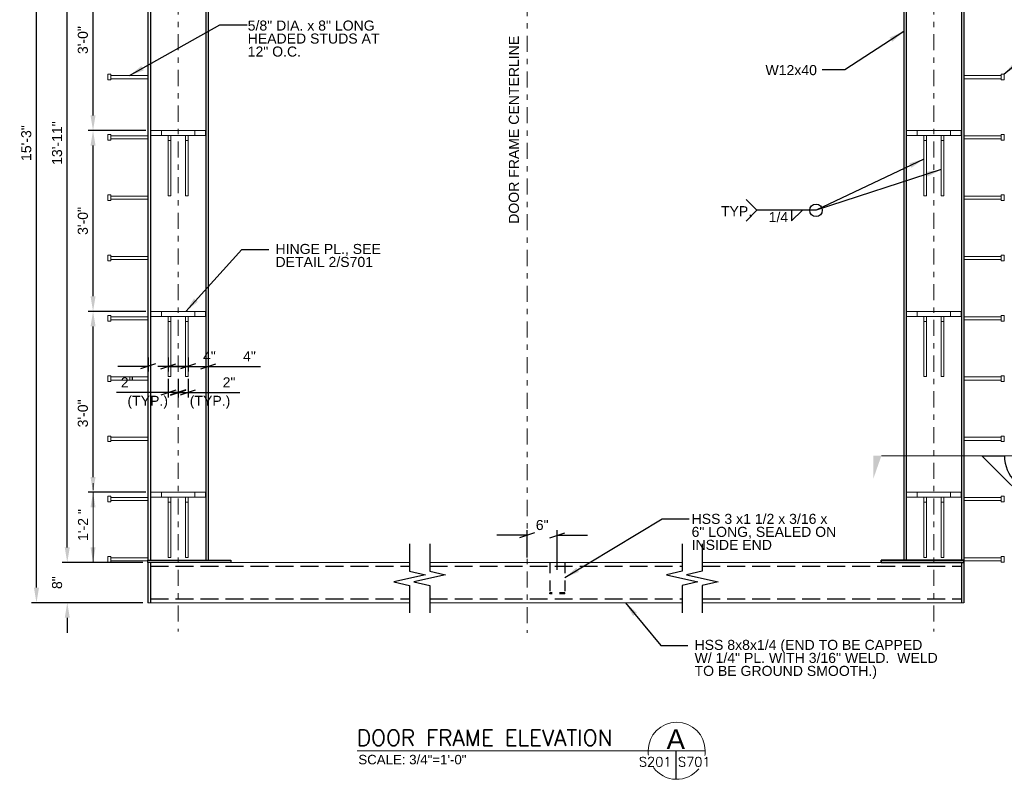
# Model space of a CAD drawing. Header units: inches. Extents: x 414 to 929, y -199 to 92.
# Tile 1 of 4: x 414 to 610, y -196 to -45. Entities that reach past the tile are written whole.
import ezdxf
from ezdxf.enums import TextEntityAlignment as Align

# ---------------------------------------------------------------- set-up
doc = ezdxf.new("R2010")
doc.units = ezdxf.units.IN
doc.header["$LTSCALE"] = 8
doc.header["$MEASUREMENT"] = 0
for name, pattern in [('DGN Style 2', [0.444281, 0.266568, -0.177712]), ('DGN Style 3', [0.621993, 0.444281, -0.177712]), ('DGN Style 5', [0.310996, 0.133284, -0.177712]), ('DGN Style 7', [0.888561, 0.399852, -0.177712, 0.133284, -0.177712])]:
    doc.linetypes.add(name, pattern=pattern)
for name, color, linetype, lineweight in [('G-ANN-TTLB', 7, 'Continuous', 0), ('G-ANNO-DIM', 1, 'Continuous', 0), ('G-ANNO-TEXT', 7, 'Continuous', 30), ('G-GRID-EXTR', 5, 'DGN Style 7', 0), ('S-BEAM-PRIM', 214, 'Continuous', 13), ('S-COLS-PRIM', 3, 'Continuous', 30), ('S-FSTN-MISC', 12, 'Continuous', 13)]:
    doc.layers.add(name, color=color, linetype=linetype, lineweight=lineweight)
doc.styles.add("3 4 1'-0", font='arial.ttf', dxfattribs={"height": 2})
doc.styles.get("Standard").update_dxf_attribs({"font": 'txt.shx'})
doc.styles.add('SUBTITLE 4.7625', font='romans.shx', dxfattribs={"width": 0.8, "height": 187.5})
doc.styles.add('TITLE20', font='simplex.shx', dxfattribs={"height": 5000})
doc.dimstyles.new("3 4 1'-0", dxfattribs={"dimtxt": 2, "dimasz": 3, "dimexe": 1, "dimexo": 1, "dimgap": 1, "dimtad": 1, "dimdec": 4, "dimzin": 11, "dimdsep": 46, "dimlunit": 4, "dimtxsty": "3 4 1'-0", "dimcen": 0.09, "dimadec": 4, "dimazin": 3, "dimtfac": 1, "dimtdec": 4, "dimtofl": 0, "dimtmove": 0, "dimatfit": 3, "dimfxl": 1, "dimfrac": 2, "dimtolj": 1, "dimtzin": 11, "dimarcsym": 0})

# ---------------------------------------------------------------- blocks, each defined once
blk = doc.blocks.new('BREAK LINE')
at = {"layer": 'G-ANNO-TEXT', "flags": 128}
blk.add_lwpolyline([(8.365, 9.202), (8.365, 8.475), (8.365, 6.429), (9.965, 6.066), (6.765, 5.339), (8.365, 4.975), (8.365, 2.202)], dxfattribs=at)
blk = doc.blocks.new('*D5')
at = {"layer": 'Defpoints', "color": 0, "lineweight": 0, "transparency": 16777216}
for p in [(428.21, -102.77), (439.71, -102.77), (439.71, -138.77)]:
    blk.add_point(p, dxfattribs=at)
at = {"layer": 'G-ANNO-DIM', "color": 0, "lineweight": -2, "transparency": 16777216}
for p, q in [((438.71, -102.77), (427.21, -102.77)), ((428.21, -135.77), (428.21, -105.77)), ((438.71, -138.77), (427.21, -138.77))]:
    blk.add_line(p, q, dxfattribs=at)
at = {"layer": 'G-ANNO-DIM', "color": 0, "lineweight": 0, "transparency": 16777216}
for points in [[(427.71, -105.77), (428.71, -105.77), (428.21, -102.77)], [(427.71, -135.77), (428.71, -135.77), (428.21, -138.77)]]:
    blk.add_solid(points, dxfattribs=at)
at = {"layer": 'G-ANNO-DIM', "color": 0, "transparency": 16777216, "insert": (426.19, -123.08), "char_height": 2, "attachment_point": 5, "rotation": 90, "style": "3 4 1'-0"}
blk.add_mtext('\\A1;3\'-0"', dxfattribs=at)
blk = doc.blocks.new('*D6')
at = {"layer": 'Defpoints', "color": 0, "lineweight": 0, "transparency": 16777216}
for p in [(428.21, -66.77), (439.71, -66.77), (439.71, -102.77)]:
    blk.add_point(p, dxfattribs=at)
at = {"layer": 'G-ANNO-DIM', "color": 0, "lineweight": -2, "transparency": 16777216}
for p, q in [((438.71, -66.77), (427.21, -66.77)), ((428.21, -99.77), (428.21, -69.77)), ((438.71, -102.77), (427.21, -102.77))]:
    blk.add_line(p, q, dxfattribs=at)
at = {"layer": 'G-ANNO-DIM', "color": 0, "lineweight": 0, "transparency": 16777216}
for points in [[(427.71, -69.77), (428.71, -69.77), (428.21, -66.77)], [(427.71, -99.77), (428.71, -99.77), (428.21, -102.77)]]:
    blk.add_solid(points, dxfattribs=at)
at = {"layer": 'G-ANNO-DIM', "color": 0, "transparency": 16777216, "insert": (426.19, -84.77), "char_height": 2, "attachment_point": 5, "rotation": 90, "style": "3 4 1'-0"}
blk.add_mtext('\\A1;3\'-0"', dxfattribs=at)
blk = doc.blocks.new('*D7')
at = {"layer": 'Defpoints', "color": 0, "lineweight": 0, "transparency": 16777216}
for p in [(428.21, -30.77), (439.71, -30.77), (439.71, -66.77)]:
    blk.add_point(p, dxfattribs=at)
at = {"layer": 'G-ANNO-DIM', "color": 0, "lineweight": -2, "transparency": 16777216}
for p, q in [((438.71, -30.77), (427.21, -30.77)), ((428.21, -63.77), (428.21, -33.77)), ((438.71, -66.77), (427.21, -66.77))]:
    blk.add_line(p, q, dxfattribs=at)
at = {"layer": 'G-ANNO-DIM', "color": 0, "lineweight": 0, "transparency": 16777216}
for points in [[(427.71, -33.77), (428.71, -33.77), (428.21, -30.77)], [(427.71, -63.77), (428.71, -63.77), (428.21, -66.77)]]:
    blk.add_solid(points, dxfattribs=at)
at = {"layer": 'G-ANNO-DIM', "color": 0, "transparency": 16777216, "insert": (426.19, -48.77), "char_height": 2, "attachment_point": 5, "rotation": 90, "style": "3 4 1'-0"}
blk.add_mtext('\\A1;3\'-0"', dxfattribs=at)
blk = doc.blocks.new('_Oblique_0.3')
at = {"color": 0, "linetype": 'ByBlock', "lineweight": -2}
for p, q in [((0, 0), (-1, 0)), ((0.5, 0.167), (-0.5, -0.167))]:
    blk.add_line(p, q, dxfattribs=at)
blk = doc.blocks.new('*D12')
at = {"layer": 'Defpoints', "color": 0, "lineweight": 0, "transparency": 16777216}
for p in [(445.15, -115.21), (447.12, -115.18), (447.12, -118.91)]:
    blk.add_point(p, dxfattribs=at)
at = {"layer": 'G-ANNO-DIM', "color": 0, "lineweight": -2, "transparency": 16777216}
for p, q in [((445.15, -116.21), (445.15, -119.91)), ((447.12, -116.18), (447.12, -119.91)), ((442.15, -118.91), (439.15, -118.91)), ((450.12, -118.91), (457.45, -118.91))]:
    blk.add_line(p, q, dxfattribs=at)
at = {"layer": 'G-ANNO-DIM', "color": 0, "lineweight": -2, "transparency": 16777216, "xscale": 3, "yscale": 3, "zscale": 3}
blk.add_blockref('_Oblique_0.3', (445.15, -118.91), dxfattribs=at)
at = {"layer": 'G-ANNO-DIM', "color": 0, "lineweight": -2, "transparency": 16777216, "xscale": 3, "yscale": 3, "zscale": 3, "rotation": 180}
blk.add_blockref('_Oblique_0.3', (447.12, -118.91), dxfattribs=at)
at = {"layer": 'G-ANNO-DIM', "color": 0, "transparency": 16777216, "insert": (455.28, -116.9), "char_height": 2, "attachment_point": 5, "style": "3 4 1'-0"}
blk.add_mtext('\\A1;2"', dxfattribs=at)
blk = doc.blocks.new('*D13')
at = {"layer": 'Defpoints', "color": 0, "lineweight": 0, "transparency": 16777216}
for p in [(443.18, -115.18), (445.15, -115.19), (443.18, -118.93)]:
    blk.add_point(p, dxfattribs=at)
at = {"layer": 'G-ANNO-DIM', "color": 0, "lineweight": -2, "transparency": 16777216}
for p, q in [((443.18, -116.18), (443.18, -119.93)), ((445.15, -116.19), (445.15, -119.93)), ((440.18, -118.93), (432.85, -118.93)), ((448.15, -118.93), (451.15, -118.93))]:
    blk.add_line(p, q, dxfattribs=at)
at = {"layer": 'G-ANNO-DIM', "color": 0, "lineweight": -2, "transparency": 16777216, "xscale": 3, "yscale": 3, "zscale": 3}
blk.add_blockref('_Oblique_0.3', (443.18, -118.93), dxfattribs=at)
at = {"layer": 'G-ANNO-DIM', "color": 0, "lineweight": -2, "transparency": 16777216, "xscale": 3, "yscale": 3, "zscale": 3, "rotation": 180}
blk.add_blockref('_Oblique_0.3', (445.15, -118.93), dxfattribs=at)
at = {"layer": 'G-ANNO-DIM', "color": 0, "transparency": 16777216, "insert": (435.01, -116.92), "char_height": 2, "attachment_point": 5, "style": "3 4 1'-0"}
blk.add_mtext('\\A1;2"', dxfattribs=at)
blk = doc.blocks.new('*D14')
at = {"layer": 'Defpoints', "color": 0, "lineweight": 0, "transparency": 16777216}
for p in [(447.12, -110.98), (451.15, -110.98), (451.15, -113.72)]:
    blk.add_point(p, dxfattribs=at)
at = {"layer": 'G-ANNO-DIM', "color": 0, "lineweight": -2, "transparency": 16777216}
for p, q in [((447.12, -111.98), (447.12, -114.72)), ((451.15, -111.98), (451.15, -114.72)), ((444.12, -113.72), (441.12, -113.72)), ((454.15, -113.72), (461.53, -113.72))]:
    blk.add_line(p, q, dxfattribs=at)
at = {"layer": 'G-ANNO-DIM', "color": 0, "lineweight": -2, "transparency": 16777216, "xscale": 3, "yscale": 3, "zscale": 3}
blk.add_blockref('_Oblique_0.3', (447.12, -113.72), dxfattribs=at)
at = {"layer": 'G-ANNO-DIM', "color": 0, "lineweight": -2, "transparency": 16777216, "xscale": 3, "yscale": 3, "zscale": 3, "rotation": 180}
blk.add_blockref('_Oblique_0.3', (451.15, -113.72), dxfattribs=at)
at = {"layer": 'G-ANNO-DIM', "color": 0, "transparency": 16777216, "insert": (459.34, -111.72), "char_height": 2, "attachment_point": 5, "style": "3 4 1'-0"}
blk.add_mtext('\\A1;4"', dxfattribs=at)
blk = doc.blocks.new('*D15')
at = {"layer": 'Defpoints', "color": 0, "lineweight": 0, "transparency": 16777216}
for p in [(439.15, -110.98), (443.18, -110.98), (443.18, -113.72)]:
    blk.add_point(p, dxfattribs=at)
at = {"layer": 'G-ANNO-DIM', "color": 0, "lineweight": -2, "transparency": 16777216}
for p, q in [((439.15, -111.98), (439.15, -114.72)), ((443.18, -111.98), (443.18, -114.72)), ((436.15, -113.72), (433.15, -113.72)), ((446.18, -113.72), (453.56, -113.72))]:
    blk.add_line(p, q, dxfattribs=at)
at = {"layer": 'G-ANNO-DIM', "color": 0, "lineweight": -2, "transparency": 16777216, "xscale": 3, "yscale": 3, "zscale": 3}
blk.add_blockref('_Oblique_0.3', (439.15, -113.72), dxfattribs=at)
at = {"layer": 'G-ANNO-DIM', "color": 0, "lineweight": -2, "transparency": 16777216, "xscale": 3, "yscale": 3, "zscale": 3, "rotation": 180}
blk.add_blockref('_Oblique_0.3', (443.18, -113.72), dxfattribs=at)
at = {"layer": 'G-ANNO-DIM', "color": 0, "transparency": 16777216, "insert": (451.37, -111.72), "char_height": 2, "attachment_point": 5, "style": "3 4 1'-0"}
blk.add_mtext('\\A1;4"', dxfattribs=at)
blk = doc.blocks.new('all_around')
at = {"layer": 'G-ANNO-TEXT'}
blk.add_circle((0, 0), 0.0625, dxfattribs=at)
blk = doc.blocks.new('*D25')
at = {"layer": 'Defpoints', "color": 0, "lineweight": 0, "transparency": 16777216}
for p in [(423.08, 14.23), (439.15, 14.23), (439.15, -152.77)]:
    blk.add_point(p, dxfattribs=at)
at = {"layer": 'G-ANNO-DIM', "color": 0, "lineweight": -2, "transparency": 16777216}
for p, q in [((438.15, 14.23), (422.08, 14.23)), ((423.08, -149.77), (423.08, 11.23)), ((438.15, -152.77), (422.08, -152.77))]:
    blk.add_line(p, q, dxfattribs=at)
at = {"layer": 'G-ANNO-DIM', "color": 0, "lineweight": 0, "transparency": 16777216}
for points in [[(422.58, 11.23), (423.58, 11.23), (423.08, 14.23)], [(422.58, -149.77), (423.58, -149.77), (423.08, -152.77)]]:
    blk.add_solid(points, dxfattribs=at)
at = {"layer": 'G-ANNO-DIM', "color": 0, "transparency": 16777216, "insert": (421.06, -69.27), "char_height": 2, "attachment_point": 5, "rotation": 90, "style": "3 4 1'-0"}
blk.add_mtext('\\A1;13\'-11"', dxfattribs=at)
blk = doc.blocks.new('*D26')
at = {"layer": 'Defpoints', "color": 0, "lineweight": 0, "transparency": 16777216}
for p in [(416.95, 22.23), (439.15, 22.23), (439.15, -160.77)]:
    blk.add_point(p, dxfattribs=at)
at = {"layer": 'G-ANNO-DIM', "color": 0, "lineweight": -2, "transparency": 16777216}
for p, q in [((438.15, 22.23), (415.95, 22.23)), ((416.95, -157.77), (416.95, 19.23)), ((438.15, -160.77), (415.95, -160.77))]:
    blk.add_line(p, q, dxfattribs=at)
at = {"layer": 'G-ANNO-DIM', "color": 0, "lineweight": 0, "transparency": 16777216}
for points in [[(416.45, 19.23), (417.45, 19.23), (416.95, 22.23)], [(416.45, -157.77), (417.45, -157.77), (416.95, -160.77)]]:
    blk.add_solid(points, dxfattribs=at)
at = {"layer": 'G-ANNO-DIM', "color": 0, "transparency": 16777216, "insert": (414.92, -69.27), "char_height": 2, "attachment_point": 5, "rotation": 90, "style": "3 4 1'-0"}
blk.add_mtext('\\A1;15\'-3"', dxfattribs=at)
blk = doc.blocks.new('*D27')
at = {"layer": 'Defpoints', "color": 0, "lineweight": 0, "transparency": 16777216}
for p in [(423.08, -152.77), (423.08, -160.77), (439.15, -160.77)]:
    blk.add_point(p, dxfattribs=at)
at = {"layer": 'G-ANNO-DIM', "color": 0, "lineweight": -2, "transparency": 16777216}
for p, q in [((423.08, -149.77), (423.08, -146.77)), ((438.15, -160.77), (422.08, -160.77)), ((423.08, -163.77), (423.08, -166.77))]:
    blk.add_line(p, q, dxfattribs=at)
at = {"layer": 'G-ANNO-DIM', "color": 0, "lineweight": 0, "transparency": 16777216}
for points in [[(422.58, -149.77), (423.58, -149.77), (423.08, -152.77)], [(422.58, -163.77), (423.58, -163.77), (423.08, -160.77)]]:
    blk.add_solid(points, dxfattribs=at)
at = {"layer": 'G-ANNO-DIM', "color": 0, "transparency": 16777216, "insert": (421.06, -156.77), "char_height": 2, "attachment_point": 5, "rotation": 90, "style": "3 4 1'-0"}
blk.add_mtext('\\A1;8"', dxfattribs=at)
blk = doc.blocks.new('*U29')
at = {"layer": 'S-FSTN-MISC'}
for p, q in [((-4, 0.31, 0), (3.38, 0.31, 0)), ((3.38, 0.5, 0), (3.38, -0.5, 0)), ((3.44, 0.56, 0), (3.94, 0.56, 0)), ((4, 0.5, 0), (4, -0.5, 0)), ((3.44, -0.56, 0), (3.94, -0.56, 0))]:
    blk.add_line(p, q, dxfattribs=at)
at = {"layer": 'S-FSTN-MISC', "elevation": 0, "flags": 128}
blk.add_lwpolyline([(-4, 0.31), (-4, -0.31), (3.38, -0.31)], dxfattribs=at)
at = {"layer": 'S-FSTN-MISC'}
for centre, start, end in [((3.44, 0.5, 0), 90, 180), ((3.94, 0.5, 0), 0, 90), ((3.44, -0.5, 0), 180, 270), ((3.94, -0.5, 0), 270, 0)]:
    blk.add_arc(centre, 0.0625, start, end, dxfattribs=at)
blk = doc.blocks.new('*D34')
at = {"layer": 'Defpoints', "color": 0, "lineweight": 0, "transparency": 16777216}
for p in [(520.6, -147.33), (514.6, -152.77), (520.6, -155.25)]:
    blk.add_point(p, dxfattribs=at)
at = {"layer": 'G-ANNO-DIM', "color": 0, "lineweight": -2, "transparency": 16777216}
for p, q in [((514.6, -151.77), (514.6, -146.33)), ((520.6, -154.25), (520.6, -146.33)), ((511.6, -147.33), (508.6, -147.33)), ((523.6, -147.33), (526.6, -147.33))]:
    blk.add_line(p, q, dxfattribs=at)
at = {"layer": 'G-ANNO-DIM', "color": 0, "lineweight": -2, "transparency": 16777216, "xscale": 3, "yscale": 3, "zscale": 3}
blk.add_blockref('_Oblique_0.3', (514.6, -147.33), dxfattribs=at)
at = {"layer": 'G-ANNO-DIM', "color": 0, "lineweight": -2, "transparency": 16777216, "xscale": 3, "yscale": 3, "zscale": 3, "rotation": 180}
blk.add_blockref('_Oblique_0.3', (520.6, -147.33), dxfattribs=at)
at = {"layer": 'G-ANNO-DIM', "color": 0, "transparency": 16777216, "insert": (517.6, -145.31), "char_height": 2, "attachment_point": 5, "style": "3 4 1'-0"}
blk.add_mtext('\\A1;6"', dxfattribs=at)

msp = doc.modelspace()

# ---------------------------------------------------------------- linework, layer by layer
at = {"layer": 'G-ANN-TTLB', "color": 7, "linetype": 'Continuous', "lineweight": 13}
msp.add_line((480.75424, -190.23581, -3.51967), (550.05438, -190.23581, -3.51967), dxfattribs=at)
at = {"layer": 'G-ANN-TTLB', "color": 7, "linetype": 'Continuous', "lineweight": 0}
for radius, start, end in [(5.68325, 0, 180), (5.68426, 180, 188.8691645), (5.68426, 350.56955, 0), (5.68426, 215.7518704, 321.0245309)]:
    msp.add_arc((544.37114, -190.23581, -3.51967), radius, start, end, dxfattribs=at)
at = {"layer": 'G-ANNO-DIM'}
for p, q in [((428.21002, -136.95193), (428.21002, -138.39097)), ((428.21002, -138.76597), (428.21002, -152.76597)), ((438.14672, -152.76597), (429.64752, -152.76597))]:
    msp.add_line(p, q, dxfattribs=at)
at = {"layer": 'G-ANNO-DIM', "extrusion": (0, 0, -1)}
msp.add_solid([(-427.71002, -141.76597), (-428.21002, -138.76597), (-428.71002, -141.76597)], dxfattribs=at)
at = {"layer": 'G-ANNO-DIM'}
msp.add_solid([(428.71002, -149.76597), (428.21002, -152.76597), (427.71002, -149.76597)], dxfattribs=at)
at = {"layer": 'G-ANNO-TEXT'}
for p, q in [((560.33513, -82.65151), (558.18275, -80.49913)), ((560.33513, -82.65151), (558.18275, -84.8039)), ((567.25733, -84.74888), (569.3648, -82.68023)), ((567.25733, -82.68396), (567.25733, -84.74888)), ((439.14672, -152.76597), (439.14672, -160.76597)), ((439.64672, -152.76597), (439.64672, -160.76597)), ((601.04961, -152.76597), (601.04961, -160.76597)), ((601.04961, -152.76597), (601.04961, -160.76597)), ((601.54961, -152.76597), (601.54961, -160.76597)), ((601.54961, -152.76597), (601.54961, -160.76597)), ((544.19605, -190.23581, 3.5197), (544.19605, -195.91737, 3.5197))]:
    msp.add_line(p, q, dxfattribs=at)
at = {"layer": 'G-ANNO-TEXT', "color": 7, "linetype": 'Continuous', "lineweight": 0}
msp.add_line((624.01889, -131.52542), (585.1163, -131.52542), dxfattribs=at)
at = {"layer": 'G-ANNO-TEXT', "linetype": 'DGN Style 2'}
for p, q in [((519.09816, -152.76597), (519.09816, -158.76597)), ((522.09816, -152.76597), (522.09816, -158.76597))]:
    msp.add_line(p, q, dxfattribs=at)
at = {"layer": 'G-ANNO-TEXT', "linetype": 'DGN Style 3'}
for p, q in [((439.64672, -153.51597), (491.22194, -153.51597)), ((495.22194, -153.51597), (545.47439, -153.51597)), ((549.47439, -153.51597), (601.04961, -153.51597)), ((439.64672, -160.01597), (491.22194, -160.01597)), ((495.22194, -160.01597), (545.47439, -160.01597)), ((549.47439, -160.01597), (601.04961, -160.01597))]:
    msp.add_line(p, q, dxfattribs=at)
at = {"layer": 'G-ANNO-TEXT', "linetype": 'DGN Style 5'}
for p, q in [((522.09816, -158.76597), (519.09816, -158.76597)), ((519.09816, -159.01597), (519.09816, -158.76597)), ((522.09816, -159.01597), (519.09816, -159.01597)), ((522.09816, -159.01597), (522.09816, -158.76597))]:
    msp.add_line(p, q, dxfattribs=at)
at = {"layer": 'G-ANNO-TEXT', "flags": 128}
msp.add_lwpolyline([(624.01889, -131.52542), (628.52341, -131.52542), (616.8255, -143.2342), (605.12758, -131.52542), (609.61036, -131.52542, 1), (624.01889, -131.52542)], format="xyb", dxfattribs=at)
for points in [[(439.14672, -152.76597), (439.14672, -152.26597), (455.64672, -152.26597)], [(455.64672, -152.26597), (455.64672, -152.76597), (439.14672, -152.76597)], [(585.04961, -152.76597), (585.04961, -152.26597), (601.54961, -152.26597)], [(601.54961, -152.26597), (601.54961, -152.76597), (585.04961, -152.76597)], [(601.54961, -152.76597), (601.54961, -152.26597), (585.04961, -152.26597)], [(585.04961, -152.26597), (585.04961, -152.76597), (601.54961, -152.76597)]]:
    msp.add_lwpolyline(points, dxfattribs=at)
at = {"layer": 'G-ANNO-TEXT', "color": 7, "linetype": 'Continuous', "lineweight": 13, "extrusion": (0, 0, -1)}
msp.add_solid([(-583.52633, -131.52542), (-583.52633, -136.04164), (-585.1163, -131.52542)], dxfattribs=at)
at = {"layer": 'G-GRID-EXTR'}
for p, q in [((445.14672, 73.24438), (445.14672, -166.47326)), ((514.59816, 72.94929), (514.59816, -166.76836)), ((595.54961, 73.24438), (595.54961, -166.47326))]:
    msp.add_line(p, q, dxfattribs=at)
at = {"layer": 'S-BEAM-PRIM'}
for p, q in [((439.14672, -152.76597), (491.22194, -152.76597)), ((495.22194, -152.76597), (545.47439, -152.76597)), ((549.47439, -152.76597), (601.54961, -152.76597)), ((439.14672, -160.76597), (491.22194, -160.76597)), ((495.22194, -160.76597), (545.47439, -160.76597)), ((549.47439, -160.76597), (601.54961, -160.76597))]:
    msp.add_line(p, q, dxfattribs=at)
at = {"layer": 'S-COLS-PRIM'}
for p, q in [((439.14672, 13.73403), (439.14672, -152.26597)), ((439.64672, 13.73403), (439.64672, -152.26597)), ((450.64672, 13.73403), (450.64672, -152.26597)), ((451.14672, 13.73403), (451.14672, -152.26597)), ((589.54961, 13.73403), (589.54961, -152.26597)), ((590.04961, 13.73403), (590.04961, -152.26597)), ((601.04961, 13.73403), (601.04961, -152.26597)), ((601.54961, 13.73403), (601.54961, -152.26597))]:
    msp.add_line(p, q, dxfattribs=at)
at = {"layer": 'S-FSTN-MISC'}
for p, q in [((450.58422, -66.76597), (439.70922, -66.76597)), ((439.70922, -66.76597), (439.70922, -67.76597)), ((450.58422, -67.76597), (439.70922, -67.76597)), ((441.83422, -66.76597), (441.83422, -67.76597)), ((448.45922, -66.76597), (448.45922, -67.76597)), ((450.58422, -67.76597), (450.58422, -66.76597)), ((590.11211, -66.76597), (600.98711, -66.76597)), ((590.11211, -67.76597), (590.11211, -66.76597)), ((590.11211, -67.76597), (600.98711, -67.76597)), ((592.23711, -66.76597), (592.23711, -67.76597)), ((598.86211, -66.76597), (598.86211, -67.76597)), ((600.98711, -66.76597), (600.98711, -67.76597)), ((443.17797, -68.76597), (443.67797, -68.76597)), ((447.11547, -68.76597), (446.61547, -68.76597)), ((593.58086, -68.76597), (594.08086, -68.76597)), ((597.51836, -68.76597), (597.01836, -68.76597)), ((450.58422, -102.76597), (439.70922, -102.76597)), ((439.70922, -102.76597), (439.70922, -103.76597)), ((450.58422, -103.76597), (439.70922, -103.76597)), ((441.83422, -102.76597), (441.83422, -103.76597)), ((448.45922, -102.76597), (448.45922, -103.76597)), ((450.58422, -103.76597), (450.58422, -102.76597)), ((590.11211, -102.76597), (600.98711, -102.76597)), ((590.11211, -103.76597), (590.11211, -102.76597)), ((590.11211, -103.76597), (600.98711, -103.76597)), ((592.23711, -102.76597), (592.23711, -103.76597)), ((598.86211, -102.76597), (598.86211, -103.76597)), ((600.98711, -102.76597), (600.98711, -103.76597)), ((443.17797, -104.76597), (443.67797, -104.76597)), ((447.11547, -104.76597), (446.61547, -104.76597)), ((593.58086, -104.76597), (594.08086, -104.76597)), ((597.51836, -104.76597), (597.01836, -104.76597)), ((450.58422, -138.76597), (439.70922, -138.76597)), ((439.70922, -138.76597), (439.70922, -139.76597)), ((441.83422, -138.76597), (441.83422, -139.76597)), ((448.45922, -138.76597), (448.45922, -139.76597)), ((450.58422, -139.76597), (450.58422, -138.76597)), ((590.11211, -138.76597), (600.98711, -138.76597)), ((590.11211, -139.76597), (590.11211, -138.76597)), ((592.23711, -138.76597), (592.23711, -139.76597)), ((598.86211, -138.76597), (598.86211, -139.76597)), ((600.98711, -138.76597), (600.98711, -139.76597)), ((450.58422, -139.76597), (439.70922, -139.76597)), ((443.17797, -140.76597), (443.67797, -140.76597)), ((447.11547, -140.76597), (446.61547, -140.76597)), ((590.11211, -139.76597), (600.98711, -139.76597)), ((593.58086, -140.76597), (594.08086, -140.76597)), ((597.51836, -140.76597), (597.01836, -140.76597))]:
    msp.add_line(p, q, dxfattribs=at)
for points in [[(443.17797, -67.76597), (443.17797, -79.76597), (443.67797, -79.76597), (443.67797, -67.76597)], [(447.11547, -67.76597), (447.11547, -79.76597), (446.61547, -79.76597), (446.61547, -67.76597)], [(593.58086, -67.76597), (593.58086, -79.76597), (594.08086, -79.76597), (594.08086, -67.76597)], [(597.51836, -67.76597), (597.51836, -79.76597), (597.01836, -79.76597), (597.01836, -67.76597)], [(443.17797, -103.76597), (443.17797, -115.76597), (443.67797, -115.76597), (443.67797, -103.76597)], [(447.11547, -103.76597), (447.11547, -115.76597), (446.61547, -115.76597), (446.61547, -103.76597)], [(593.58086, -103.76597), (593.58086, -115.76597), (594.08086, -115.76597), (594.08086, -103.76597)], [(597.51836, -103.76597), (597.51836, -115.76597), (597.01836, -115.76597), (597.01836, -103.76597)], [(443.17797, -139.76597), (443.17797, -151.76597), (443.67797, -151.76597), (443.67797, -139.76597)], [(447.11547, -139.76597), (447.11547, -151.76597), (446.61547, -151.76597), (446.61547, -139.76597)], [(593.58086, -139.76597), (593.58086, -151.76597), (594.08086, -151.76597), (594.08086, -139.76597)], [(597.51836, -139.76597), (597.51836, -151.76597), (597.01836, -151.76597), (597.01836, -139.76597)]]:
    msp.add_3dface(points, dxfattribs=at)

# ---------------------------------------------------------------- block references
at = {"layer": 'G-ANNO-TEXT', "xscale": 20, "yscale": 20, "zscale": 20}
msp.add_blockref('all_around', (572.10481, -82.65151), dxfattribs=at)
at = {"layer": 'G-ANNO-TEXT', "xscale": 1.960423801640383, "yscale": 1.960423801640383}
for p in [(474.82363, -167.10753), (478.82363, -167.10753)]:
    msp.add_blockref('BREAK LINE', p, dxfattribs=at)
at = {"layer": 'G-ANNO-TEXT', "extrusion": (0, 0, -1), "xscale": 1.960423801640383, "yscale": 1.960423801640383}
for p in [(-561.87269, -167.10753), (-565.87269, -167.10753)]:
    msp.add_blockref('BREAK LINE', p, dxfattribs=at)
at = {"layer": 'S-FSTN-MISC', "extrusion": (0, 0, -1)}
for p in [(-435.14674, -56.14098, -0.00002), (-435.14674, -68.14098, -0.00002), (-435.14674, -80.14098, -0.00002), (-435.14674, -92.14098, -0.00002), (-435.14674, -104.14098, -0.00002), (-435.14674, -116.14098, -0.00002), (-435.14674, -128.14098, -0.00002), (-435.14674, -140.14098, -0.00002), (-435.14674, -152.14098, -0.00002)]:
    msp.add_blockref('*U29', p, dxfattribs=at)
at = {"layer": 'S-FSTN-MISC'}
for p in [(605.54959, -56.14098, 0.00002), (605.54959, -68.14098, 0.00002), (605.54959, -80.14098, 0.00002), (605.54959, -92.14098, 0.00002), (605.54959, -104.14098, 0.00002), (605.54959, -116.14098, 0.00002), (605.54959, -128.14098, 0.00002), (605.54959, -140.14098, 0.00002), (605.54959, -152.14098, 0.00002)]:
    msp.add_blockref('*U29', p, dxfattribs=at)

# ---------------------------------------------------------------- texts
at = {"layer": 'G-ANN-TTLB', "color": 7, "linetype": 'Continuous', "lineweight": 13, "style": 'SUBTITLE 4.7625'}
msp.add_text('DOOR FRAME ELEVATION', height=3.1496063, dxfattribs=at).set_placement((480.71895, -189.22543, -3.51967))
at = {"layer": 'G-ANN-TTLB', "color": 7, "linetype": 'Continuous', "lineweight": 0, "style": 'TITLE20'}
for s, p in [('S201', (540.09122, -193.37185, -3.51967)), ('S701', (547.87737, -193.37185, -3.51967))]:
    msp.add_text(s, height=1.889764, dxfattribs=at).set_placement(p, align=Align.CENTER)
at = {"layer": 'G-ANN-TTLB', "color": 7, "linetype": 'Continuous', "lineweight": 0, "insert": (544.19605, -187.93514, -3.51967), "char_height": 3.9370079, "attachment_point": 5, "line_spacing_factor": 0.72, "style": 'TITLE20'}
msp.add_mtext('\\fArial|b0|i0|c00|p39;A', dxfattribs=at)
at = {"layer": 'G-ANN-TTLB', "color": 7, "linetype": 'Continuous', "lineweight": 0, "insert": (491.77283, -192.96788, -3.51967), "char_height": 1.8897638, "attachment_point": 8, "line_spacing_factor": 0.72}
msp.add_mtext('\\fArial|b0|i0|c00|p39;SCALE: 3/4"=1\'-0"', dxfattribs=at)
at = {"layer": 'G-ANNO-DIM', "color": 7, "linetype": 'Continuous', "style": "3 4 1'-0"}
msp.add_text('1\'-2 "', height=2, rotation=90, dxfattribs=at).set_placement((426.21002, -145.30077), align=Align.MIDDLE_CENTER)
at = {"layer": 'G-ANNO-TEXT', "color": 7, "char_height": 2, "attachment_point": 1, "style": "3 4 1'-0"}
for s, insert, line_spacing_factor in [('5/8" DIA. x 8" LONG\\PHEADED STUDS AT\\P12" O.C.', (458.98951, -44.87219), 0.776524), ('W12x40', (562.04297, -53.73948), 0.6), ('TYP.', (553.17875, -81.82392), 0.6), ('1/4', (562.68274, -83.00436), 0.6), ('HINGE PL., SEE \\PDETAIL 2/S701', (464.52379, -89.34213), 0.776524), ('(TYP.)', (435.05639, -119.56703), 0.6), ('(TYP.)', (447.46005, -119.56703), 0.6), ('HSS 3 x1 1/2 x 3/16 x \\P6" LONG, SEALED ON\\PINSIDE END', (547.34434, -143.07266), 0.776524), ('HSS 8x8x1/4 (END TO BE CAPPED \\PW/ 1/4" PL. WITH 3/16" WELD.  WELD\\PTO BE GROUND SMOOTH.)', (547.92902, -168.15943), 0.776524)]:
    msp.add_mtext(s, dxfattribs=dict(at, insert=insert, line_spacing_factor=line_spacing_factor))
at = {"layer": 'G-ANNO-TEXT', "color": 7, "insert": (510.96886, -85.33115), "char_height": 2, "attachment_point": 1, "rotation": 90, "line_spacing_factor": 0.6, "style": "3 4 1'-0"}
msp.add_mtext('DOOR FRAME CENTERLINE', dxfattribs=at)

# ---------------------------------------------------------------- dimensions: what is measured, and where the dimension line sits
at = {"layer": 'G-ANNO-DIM'}
for base, p1, p2, angle, picture, middle in [((416.9456, 22.23403), (439.14672, -160.76597), (439.14672, 22.23403), 90, '*D26', (414.92378, -69.26597)), ((423.08204, 14.23403), (439.14672, -152.76597), (439.14672, 14.23403), 90, '*D25', (421.06021, -69.26597)), ((428.21002, -30.76597), (439.70922, -66.76597), (439.70922, -30.76597), 90, '*D7', (426.18819, -48.76597)), ((428.21002, -66.76597), (439.70922, -102.76597), (439.70922, -66.76597), 90, '*D6', (426.18819, -84.76597)), ((423.08204, -160.76597), (423.08204, -152.76597), (439.14672, -160.76597), 270, '*D27', (421.06089, -156.76597))]:
    dim = msp.add_linear_dim(base=base, p1=p1, p2=p2, angle=angle, dimstyle="3 4 1'-0", dxfattribs=at)
    dim.commit()
    dim.dimension.update_dxf_attribs({"geometry": picture, "text_midpoint": middle})
dim = msp.add_linear_dim(base=(428.21002, -102.76597), p1=(439.70922, -138.76597), p2=(439.70922, -102.76597), angle=90, dimstyle="3 4 1'-0", dxfattribs=at)
dim.commit()
dim.dimension.update_dxf_attribs({"geometry": '*D5', "text_midpoint": (428.21002, -123.07811), "dimtype": 160})
for base, p1, p2, picture, middle in [((443.17797, -113.72034), (439.14672, -110.97518), (443.17797, -110.97518), '*D15', (451.3676, -111.72034)), ((451.14672, -113.72034), (447.11547, -110.97518), (451.14672, -110.97518), '*D14', (459.33635, -111.72034))]:
    dim = msp.add_linear_dim(base=base, p1=p1, p2=p2, text='4"', dimstyle="3 4 1'-0", override={"dimblk": '_Oblique_0.3'}, dxfattribs=at)
    dim.commit()
    dim.dimension.update_dxf_attribs({"geometry": picture, "text_midpoint": middle})
dim = msp.add_linear_dim(base=(443.1779677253, -118.9285274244), p1=(445.1467177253, -115.1863593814), p2=(443.1779677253, -115.179594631), angle=180, dimstyle="3 4 1'-0", override={"dimblk": '_Oblique_0.3'}, dxfattribs=at)
dim.commit()
dim.dimension.update_dxf_attribs({"geometry": '*D13', "text_midpoint": (435.0115284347, -118.9285274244), "dimtype": 160})
for base, p1, p2, picture, middle in [((447.1154677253, -118.9082775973), (445.1467177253, -115.2106591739), (447.1154677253, -115.179594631), '*D12', (455.2819070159, -118.9082775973)), ((520.59816, -147.32778), (514.59816, -152.76597), (520.59816, -155.25374), '*D34', (517.59816, -147.32778))]:
    dim = msp.add_linear_dim(base=base, p1=p1, p2=p2, dimstyle="3 4 1'-0", override={"dimblk": '_Oblique_0.3'}, dxfattribs=at)
    dim.commit()
    dim.dimension.update_dxf_attribs({"geometry": picture, "text_midpoint": middle, "dimtype": 160})

# ---------------------------------------------------------------- leaders
at = {"layer": 'G-ANNO-TEXT'}
for points in [[(435.45922, -55.82847), (453.44387, -45.74634), (458.8564, -45.74634)], [(589.54961, -47.02511), (577.81001, -54.70825), (573.34687, -54.70825)], [(609.48711, -55.57847), (614.82863, -51.09503), (620.24116, -51.09503)], [(593.58086, -72.44491), (572.10481, -82.65151), (560.33513, -82.65151)], [(597.01836, -74.54658), (572.10481, -82.65151), (564.0668, -82.65151)], [(446.66237, -102.76597), (457.79514, -90.44732), (463.20766, -90.44732)], [(522.09816, -155.76597), (541.45036, -144.08649), (546.86289, -144.08649)], [(534.16376, -160.76597), (541.20036, -169.26462), (546.61289, -169.26462)]]:
    msp.add_leader(points, dimstyle="3 4 1'-0", override={"dimgap": 2}, dxfattribs=at)

doc.saveas('drawing.dxf')
